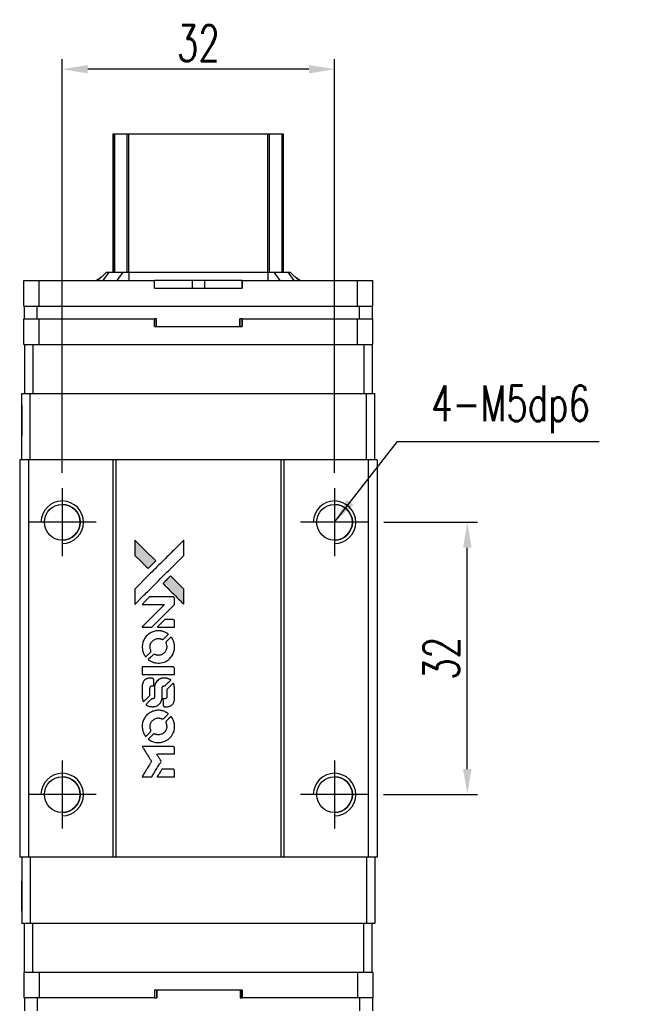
# Model space of a CAD drawing. Header units: millimetres. Extents: x 719 to 986, y 92 to 331.
# Tile 2 of 3: x 738 to 810, y 215 to 331. Entities that reach past the tile are written whole.
import ezdxf

# ---------------------------------------------------------------- set-up
doc = ezdxf.new("R2010")
doc.units = ezdxf.units.MM
doc.header["$LTSCALE"] = 0.15
doc.layers.get('0').update_dxf_attribs({"linetype": 'CONTINUOUS'})
doc.layers.get('Defpoints').update_dxf_attribs({"linetype": 'CONTINUOUS'})
doc.layers.add('DIM', color=4, linetype='CONTINUOUS')
doc.styles.add('DIM-7', font='SIMPLEX.shx', dxfattribs={"width": 0.7, "bigfont": 'chineset.shx'})
doc.dimstyles.new('CNS', dxfattribs={"dimtxt": 3.5, "dimasz": 2.5, "dimexe": 1, "dimexo": 1.5, "dimgap": 0.09, "dimtad": 0, "dimdsep": 46, "dimtxsty": 'DIM-7', "dimcen": 0.09, "dimclrd": 1, "dimclre": 1, "dimclrt": 4, "dimadec": 0, "dimazin": 0, "dimtfac": 1, "dimtix": 1, "dimtmove": 2, "dimatfit": 3, "dimfxl": 1, "dimtvp": 0.971429, "dimtolj": 1, "dimarcsym": 0})

# ---------------------------------------------------------------- blocks, each defined once
blk = doc.blocks.new('A$C205f83d0')
at = {"linetype": 'Continuous'}
h = blk.add_hatch(color=256, dxfattribs=at)
h.dxf.hatch_style = 1
h.paths.add_polyline_path([(0, 27.81), (0, 26.91), (0, 26.01), (0.78, 25.24, 0.000288), (1.08, 24.94, 0.000479), (1.33, 24.69, 0.000013), (1.56, 24.47, 0.197177), (1.56, 24.46, 0.197497), (1.57, 24.47, 0.00004), (1.7, 24.6, 0.000834), (1.84, 24.74, 0.000506), (2.01, 24.91), (2.46, 25.35), (1.23, 26.58)])
h.paths.add_polyline_path([(4.21, 23.6), (3.76, 23.16, 0.000476), (3.59, 22.98, 0.000789), (3.45, 22.84, 0.000035), (3.32, 22.71, 0.19758), (3.31, 22.71, 0.198396), (3.32, 22.7, 0.000019), (3.49, 22.52, 0.000582), (3.69, 22.33, 0.000351), (3.92, 22.1, 0.000108), (4.91, 21.11, 0.000692), (5.41, 20.61, 0.000077), (5.76, 20.27, 0.197527), (5.77, 20.27, 0.410181), (5.78, 20.27, 0.000493), (5.78, 20.46, 0.002424), (5.78, 20.71, 0.000529), (5.78, 21.15), (5.78, 22.03), (4.99, 22.82)])
for points in [[(0.78, 25.24, 0.000288), (1.08, 24.94, 0.000479), (1.33, 24.69, 0.000013), (1.56, 24.47, 0.197177), (1.56, 24.46, 0.197497), (1.57, 24.47, 0.00004), (1.7, 24.6, 0.000836), (1.84, 24.74, 0.000505), (2.01, 24.91), (2.46, 25.35), (1.23, 26.58), (0, 27.81), (0, 26.91), (0, 26.01)], [(1.08, 21.32, -0.000056), (1.62, 21.86, -0.000021), (2.38, 22.61, -0.000021), (3.2, 23.44, -0.000025), (3.97, 24.21), (5.78, 26.01), (5.78, 26.91), (5.78, 27.8), (4.56, 26.59, 0.000274), (3.98, 26.01, 0.000123), (3.21, 25.25, 0.000121), (2.4, 24.44, 0.000165), (1.67, 23.72), (0, 22.04), (0, 21.14), (0, 20.24)], [(3.92, 22.1, 0.000108), (4.91, 21.11, 0.000692), (5.41, 20.61, 0.000077), (5.76, 20.27, 0.197527), (5.77, 20.27, 0.410182), (5.78, 20.27, 0.000493), (5.78, 20.46, 0.002424), (5.78, 20.71, 0.000529), (5.78, 21.15), (5.78, 22.03), (4.99, 22.82), (4.21, 23.6), (3.76, 23.16, 0.000476), (3.59, 22.98, 0.000789), (3.45, 22.84, 0.000035), (3.32, 22.71, 0.19758), (3.31, 22.71, 0.198396), (3.32, 22.7, 0.000019), (3.49, 22.52, 0.000582), (3.69, 22.33, 0.000351)], [(1.43, 17.59), (2.01, 17.59), (3.34, 18.92), (4.67, 20.25), (4.66, 20.62, 0.0008), (4.66, 20.86, 0.010795), (4.66, 20.95, 0.030495), (4.66, 21, 0.080372), (4.64, 21.03, 0.03816), (4.62, 21.06, 0.041799), (4.6, 21.09, 0.042486), (4.57, 21.11, 0.042078), (4.54, 21.13, 0.099276), (4.49, 21.14, 0.003302), (4.31, 21.14, 0.002586), (3.99, 21.14, 0.000204), (3.12, 21.14), (1.75, 21.14), (1.3, 20.7), (0.86, 20.25), (2.19, 20.25), (3.51, 20.24), (2.2, 18.94, 0.000253), (1.7, 18.44, 0.000412), (1.27, 18.01, 0.000041), (0.89, 17.63, 0.041338), (0.87, 17.61), (0.86, 17.59)], [(3.66, 17.59), (4.67, 17.59), (4.67, 17.96), (4.66, 18.34), (4.64, 18.38, 0.03146), (4.62, 18.4, 0.026444), (4.6, 18.42, 0.026444), (4.59, 18.44, 0.031457), (4.57, 18.45), (4.52, 18.48), (4.03, 18.48), (3.53, 18.48), (3.09, 18.04, 0.000745), (2.93, 17.87, 0.001228), (2.79, 17.73, 0.000087), (2.66, 17.6, 0.195134), (2.66, 17.6, 0.412117), (2.66, 17.59, 0.000048), (2.96, 17.59, 0.00109), (3.28, 17.59, 0.000653)], [(0.89, 15.04, 0.023681), (0.91, 14.89, 0.022402), (0.95, 14.73, 0.021929), (1, 14.57, 0.020503), (1.07, 14.42, 0.013745), (1.12, 14.33, 0.009767), (1.17, 14.23, 0.009658), (1.23, 14.15, 0.027804), (1.27, 14.09), (1.29, 14.07), (1.57, 14.35, 0.002053), (1.7, 14.48, 0.006738), (1.79, 14.57, 0.007826), (1.85, 14.63, 0.063909), (1.87, 14.67, 0.061532), (1.89, 14.72, 0.068674), (1.89, 14.77, 0.052072), (1.88, 14.83, 0.019648), (1.86, 14.91, -0.018366), (1.82, 15.01, -0.0288), (1.81, 15.1, -0.029061), (1.8, 15.19, -0.019155), (1.8, 15.29, -0.053809), (1.83, 15.51, -0.058833), (1.91, 15.72, -0.058566), (2.03, 15.9, -0.052525), (2.2, 16.05, -0.044733), (2.34, 16.14, -0.040573), (2.5, 16.2, -0.041123), (2.67, 16.24, -0.04951), (2.83, 16.24, -0.017369), (2.9, 16.23, -0.024255), (2.97, 16.22, -0.023787), (3.03, 16.2, -0.015798), (3.11, 16.18, 0.010631), (3.15, 16.16, 0.033653), (3.19, 16.15, 0.037806), (3.22, 16.14, 0.016307), (3.26, 16.14, 0.068179), (3.34, 16.15, 0.095747), (3.4, 16.19, 0.033418), (3.49, 16.26, 0.002133), (3.72, 16.5, 0.001452), (3.85, 16.64, 0.012393), (3.91, 16.7, 0.020479), (3.94, 16.74, 0.344362), (3.94, 16.75, 0.074287), (3.91, 16.78, 0.005454), (3.81, 16.85, 0.008391), (3.7, 16.91, 0.017097), (3.61, 16.96, 0.027375), (3.43, 17.04, 0.02835), (3.25, 17.09, 0.027723), (3.05, 17.13, 0.023913), (2.85, 17.14, 0.027047), (2.6, 17.14, 0.031685), (2.37, 17.1, 0.032425), (2.14, 17.04, 0.031013), (1.93, 16.95, 0.037914), (1.67, 16.8, 0.040153), (1.45, 16.61, 0.039834), (1.26, 16.39, 0.036173), (1.09, 16.14, 0.040752), (0.98, 15.89, 0.035885), (0.91, 15.61, 0.035491), (0.88, 15.33, 0.037615)], [(1.66, 13.71, 0.018008), (1.74, 13.66, 0.009842), (1.84, 13.6, 0.009807), (1.95, 13.54, 0.015716), (2.05, 13.5, 0.048467), (2.39, 13.39, 0.045841), (2.74, 13.35, 0.046006), (3.1, 13.38, 0.049638), (3.44, 13.47, 0.064819), (3.89, 13.7, 0.06695), (4.25, 14.04, 0.066691), (4.51, 14.46, 0.063505), (4.66, 14.94, 0.03135), (4.67, 15.07, 0.010439), (4.67, 15.25, 0.010391), (4.67, 15.43, 0.032408), (4.66, 15.55, 0.015696), (4.63, 15.69, 0.018095), (4.59, 15.83, 0.018551), (4.54, 15.96, 0.018352), (4.49, 16.08, 0.015568), (4.44, 16.16, 0.009832), (4.39, 16.26, 0.009795), (4.33, 16.34, 0.023727), (4.29, 16.41), (4.27, 16.43), (3.99, 16.16, 0.001528), (3.83, 16, 0.010022), (3.76, 15.93, 0.019586), (3.71, 15.87, 0.061865), (3.69, 15.84, 0.055054), (3.67, 15.78, 0.061607), (3.67, 15.72, 0.048725), (3.68, 15.65, 0.020221), (3.7, 15.56, -0.017722), (3.73, 15.46, -0.02685), (3.75, 15.38, -0.02759), (3.76, 15.29, -0.020233), (3.75, 15.2, -0.04793), (3.73, 15.01, -0.048386), (3.67, 14.84, -0.047866), (3.57, 14.68, -0.044964), (3.45, 14.54, -0.04333), (3.3, 14.42, -0.050921), (3.14, 14.33, -0.051473), (2.97, 14.28, -0.0459), (2.78, 14.26, -0.019014), (2.7, 14.27, -0.024114), (2.61, 14.28, -0.025081), (2.53, 14.3, -0.023892), (2.46, 14.32, 0.008624), (2.4, 14.34, 0.026486), (2.35, 14.36, 0.035074), (2.32, 14.36, 0.02756), (2.28, 14.36, 0.087163), (2.22, 14.35, 0.073291), (2.16, 14.32, 0.028074), (2.07, 14.24, 0.002594), (1.87, 14.04), (1.59, 13.76)], [(2.77, 12.02), (4.66, 12.02), (4.66, 12.4), (4.66, 12.77), (4.64, 12.81, 0.071429), (4.61, 12.85, 0.054799), (4.58, 12.88, 0.053585), (4.53, 12.9, 0.060698), (4.49, 12.92, 0.033975), (4.41, 12.92, 0.000112), (3.44, 12.92, 0.000726), (2.5, 12.92, 0.001084), (1.68, 12.92), (0.88, 12.91), (0.88, 12.46), (0.88, 12.02)], [(0.88, 9.25, 0.018538), (0.89, 9.19, 0.010695), (0.9, 9.12, 0.01068), (0.92, 9.06, 0.017678), (0.93, 9, 0.013849), (0.96, 8.94, 0.011814), (0.99, 8.87, 0.004513), (1.01, 8.81, 0.290035), (1.02, 8.8, 0.196418), (1.03, 8.8, 0.000124), (1.14, 8.91, 0.001477), (1.26, 9.04, 0.000898), (1.41, 9.18), (1.79, 9.56), (1.79, 10.03, -0.001471), (1.79, 10.39, -0.028714), (1.8, 10.5, -0.097073), (1.82, 10.56, -0.084199), (1.86, 10.61, -0.042698), (1.9, 10.64, -0.053912), (1.93, 10.66, -0.051004), (1.97, 10.66, -0.032967), (2.02, 10.67, 0.00807), (2.04, 10.67, 0.003023), (2.08, 10.67, 0.002994), (2.11, 10.67, 0.003629), (2.15, 10.67), (2.23, 10.68), (2.23, 11.04, 0.001618), (2.23, 11.21, 0.005206), (2.23, 11.33, 0.00535), (2.22, 11.41, 0.060675), (2.22, 11.44, 0.048484), (2.21, 11.46, 0.02389), (2.2, 11.48, 0.022812), (2.18, 11.5, 0.02462), (2.17, 11.52, 0.061781), (2.12, 11.55, 0.080179), (2.07, 11.57, 0.048561), (2, 11.58, 0.010021), (1.87, 11.59, 0.016602), (1.71, 11.58, 0.031409), (1.57, 11.56, 0.036474), (1.45, 11.53, 0.03439), (1.34, 11.48, 0.065928), (1.16, 11.36, 0.069066), (1.02, 11.19, 0.065697), (0.93, 10.99, 0.051559), (0.88, 10.75, 0.020904), (0.88, 10.62, 0.000451), (0.88, 10, 0.000419), (0.88, 9.37, 0.022759)], [(1.37, 8.42, 0.023289), (1.46, 8.36, 0.026845), (1.55, 8.32, 0.026047), (1.65, 8.28, 0.019751), (1.76, 8.25, 0.013249), (1.83, 8.23, 0.025169), (1.88, 8.23, 0.016532), (1.94, 8.23, 0.002937), (2.06, 8.22, 0.003317), (2.17, 8.22, 0.011808), (2.23, 8.23, 0.01777), (2.29, 8.23, 0.021476), (2.33, 8.24, 0.04325), (2.53, 8.3, 0.045753), (2.72, 8.4, 0.04649), (2.88, 8.52, 0.047672), (3.01, 8.68, 0.025315), (3.05, 8.74, 0.015208), (3.1, 8.82, 0.01512), (3.14, 8.91, 0.022488), (3.16, 8.99, 0.027857), (3.2, 9.11, 0.034138), (3.21, 9.22, 0.014286), (3.22, 9.39, 0.00124), (3.22, 9.84, -0.00103), (3.22, 10.11, -0.002552), (3.22, 10.31, -0.001594), (3.22, 10.46, -0.047676), (3.23, 10.5, -0.085307), (3.25, 10.57, -0.097789), (3.3, 10.62, -0.085947), (3.37, 10.65, -0.051339), (3.45, 10.66, 0.014634), (3.48, 10.67, 0.015028), (3.51, 10.67, 0.014927), (3.54, 10.68, 0.059415), (3.55, 10.68, 0.070595), (3.59, 10.71, 0.00028), (3.9, 11.02, 0.000111), (4.23, 11.34, 0.200239), (4.23, 11.36, 0.268906), (4.23, 11.37, 0.001866), (4.15, 11.41, 0.007532), (4.08, 11.45, 0.017818), (4.02, 11.48, 0.013256), (3.95, 11.5, 0.011636), (3.89, 11.53, 0.011528), (3.82, 11.55, 0.012303), (3.75, 11.57, 0.0423), (3.64, 11.58, 0.013657), (3.48, 11.58, 0.013857), (3.32, 11.58, 0.037428), (3.2, 11.56, 0.014927), (3.13, 11.54, 0.0122), (3.05, 11.52, 0.012518), (2.97, 11.49, 0.023062), (2.91, 11.47, 0.065961), (2.7, 11.32, 0.06055), (2.52, 11.12, 0.059676), (2.4, 10.88, 0.060497), (2.33, 10.62, 0.025683), (2.33, 10.57, 0.001528), (2.33, 10.4, 0.002124), (2.33, 10.19, 0.001173), (2.33, 9.93, -0.000809), (2.32, 9.47, -0.017164), (2.32, 9.34, -0.063931), (2.3, 9.27, -0.108429), (2.27, 9.22, -0.052941), (2.24, 9.19, -0.063675), (2.2, 9.17, -0.050562), (2.15, 9.15, -0.020337), (2.09, 9.15, 0.009897), (2.05, 9.14, 0.016482), (2.01, 9.14, 0.019019), (1.98, 9.13, 0.06043), (1.97, 9.13, 0.076267), (1.93, 9.1, 0.00054), (1.63, 8.8, 0.000307), (1.33, 8.5, 0.142594), (1.32, 8.47, 0.232419), (1.32, 8.47, 0.022995), (1.33, 8.45, 0.024627), (1.35, 8.44, 0.015407)], [(3.33, 8.37, 0.065483), (3.35, 8.33, 0.053271), (3.39, 8.29, 0.052018), (3.43, 8.25, 0.0556), (3.48, 8.23, 0.036839), (3.51, 8.22, 0.026922), (3.54, 8.22, 0.016905), (3.59, 8.22, 0.004317), (3.67, 8.22, 0.016369), (3.83, 8.22, 0.029936), (3.96, 8.24, 0.03418), (4.08, 8.27, 0.031327), (4.2, 8.32, 0.046935), (4.34, 8.4, 0.054053), (4.45, 8.51, 0.053701), (4.54, 8.64, 0.045364), (4.61, 8.79, 0.032479), (4.64, 8.93, 0.03386), (4.66, 9.06, 0.013578), (4.67, 9.28, 0.001155), (4.66, 9.83, 0.000413), (4.66, 10.31, 0.005008), (4.66, 10.49, 0.013199), (4.65, 10.59, 0.033956), (4.64, 10.67, 0.013909), (4.62, 10.75, 0.010864), (4.6, 10.83, 0.010938), (4.57, 10.9, 0.028702), (4.55, 10.95), (4.53, 10.99), (4.14, 10.61), (3.76, 10.23), (3.76, 9.78, -0.001504), (3.76, 9.59, -0.00328), (3.75, 9.45, -0.001901), (3.75, 9.33, -0.061333), (3.75, 9.3, -0.063621), (3.73, 9.27, -0.048633), (3.7, 9.23, -0.046769), (3.67, 9.2, -0.047961), (3.63, 9.17, -0.02678), (3.6, 9.16, -0.050957), (3.57, 9.15, -0.029398), (3.53, 9.14, -0.00401), (3.45, 9.14), (3.31, 9.14), (3.32, 8.78, 0.001061), (3.32, 8.56, 0.009147), (3.32, 8.47, 0.020721), (3.32, 8.41, 0.051619)], [(0.89, 5.71, 0.024131), (0.91, 5.54, 0.022344), (0.95, 5.38, 0.021883), (1.01, 5.22, 0.020884), (1.08, 5.06, 0.010669), (1.13, 4.97, 0.010389), (1.18, 4.88, 0.010913), (1.23, 4.8, 0.022227), (1.27, 4.74), (1.29, 4.72), (1.57, 5, 0.002452), (1.68, 5.11, 0.003628), (1.78, 5.21, 0.001662), (1.86, 5.3, 0.070159), (1.87, 5.32, 0.047671), (1.88, 5.34, 0.018624), (1.88, 5.36, 0.017921), (1.89, 5.39, 0.018804), (1.89, 5.41, 0.018255), (1.89, 5.45, 0.041312), (1.89, 5.48, 0.037164), (1.88, 5.5, 0.012342), (1.87, 5.54, -0.015101), (1.83, 5.64, -0.035998), (1.81, 5.71, -0.033244), (1.8, 5.79, -0.011249), (1.8, 5.91, -0.004059), (1.8, 6, -0.019693), (1.8, 6.06, -0.027943), (1.81, 6.1, -0.014411), (1.82, 6.15, -0.033089), (1.87, 6.28, -0.033887), (1.93, 6.4, -0.034021), (2, 6.51, -0.033942), (2.09, 6.61, -0.02816), (2.2, 6.7, -0.035032), (2.3, 6.77, -0.035269), (2.42, 6.83, -0.029196), (2.54, 6.87, -0.037862), (2.69, 6.89, -0.043657), (2.83, 6.9, -0.043064), (2.98, 6.87, -0.035184), (3.12, 6.83, 0.033699), (3.19, 6.8, 0.052815), (3.25, 6.8, 0.059167), (3.31, 6.8, 0.058972), (3.37, 6.82, 0.059208), (3.41, 6.84, 0.021125), (3.46, 6.89, 0.008691), (3.55, 6.98, 0.000851), (3.76, 7.19, 0.001873), (3.87, 7.3, 0.013884), (3.92, 7.36, 0.022355), (3.94, 7.39, 0.341453), (3.94, 7.4, 0.073011), (3.91, 7.43, 0.004587), (3.81, 7.49, 0.00748), (3.71, 7.56, 0.016837), (3.63, 7.6, 0.028606), (3.43, 7.69, 0.031352), (3.23, 7.75, 0.031004), (3.02, 7.79, 0.0268), (2.8, 7.8, 0.026698), (2.56, 7.79, 0.03002), (2.34, 7.75, 0.030357), (2.12, 7.68, 0.028554), (1.91, 7.59, 0.062944), (1.52, 7.33, 0.062206), (1.21, 6.98, 0.062448), (0.99, 6.57, 0.064355), (0.88, 6.12, 0.017377), (0.88, 6.03, 0.008369), (0.88, 5.91, 0.008367), (0.88, 5.79, 0.01757)], [(1.66, 4.37, 0.064158), (2.09, 4.13, 0.06356), (2.58, 4.02, 0.064004), (3.08, 4.03, 0.066747), (3.55, 4.16, 0.04321), (3.84, 4.32, 0.044737), (4.1, 4.53, 0.044901), (4.32, 4.78, 0.044184), (4.49, 5.07, 0.026293), (4.58, 5.28, 0.033344), (4.64, 5.49, 0.033227), (4.67, 5.71, 0.025815), (4.67, 5.94, 0.023119), (4.66, 6.17, 0.031044), (4.62, 6.37, 0.031337), (4.56, 6.57, 0.024258), (4.47, 6.77, 0.015622), (4.43, 6.84, 0.008495), (4.38, 6.93, 0.008415), (4.33, 7.01, 0.020814), (4.28, 7.07), (4.26, 7.09), (3.99, 6.82, 0.002843), (3.78, 6.61, 0.033917), (3.71, 6.53, 0.087906), (3.68, 6.47, 0.073302), (3.67, 6.39, 0.022047), (3.67, 6.36, 0.026465), (3.67, 6.32, 0.022233), (3.68, 6.29, 0.009985), (3.7, 6.24, -0.039011), (3.74, 6.06, -0.044398), (3.76, 5.89, -0.045096), (3.74, 5.72, -0.04265), (3.69, 5.55, -0.071154), (3.56, 5.31, -0.068827), (3.37, 5.12, -0.068713), (3.13, 4.99, -0.070507), (2.87, 4.92, -0.028605), (2.75, 4.92, -0.031418), (2.65, 4.93, -0.031044), (2.54, 4.95, -0.02668), (2.43, 4.99, 0.038913), (2.36, 5.01, 0.043732), (2.3, 5.02, 0.047754), (2.24, 5.01, 0.075756), (2.19, 5, 0.07294), (2.16, 4.98, 0.003456), (2.09, 4.91, 0.005023), (1.99, 4.82, 0.002422), (1.87, 4.7, 0.000819), (1.76, 4.6, 0.001349), (1.67, 4.5, 0.0001), (1.59, 4.42, 0.205335), (1.59, 4.42, 0.219821), (1.59, 4.42, 0.002494), (1.61, 4.4, 0.007089), (1.63, 4.39, 0.004494)], [(1.44, 0), (2.01, 0), (2.11, 0.16, -0.000297), (2.17, 0.25, -0.000037), (2.3, 0.46, -0.000043), (2.45, 0.71, -0.000036), (2.61, 0.98, 0.000044), (2.77, 1.24, 0.000063), (2.91, 1.47, 0.000035), (3.03, 1.66, 0.0009), (3.06, 1.72), (3.11, 1.79), (3.05, 1.89, 0.001175), (3.01, 1.95, 0.000208), (2.94, 2.06, 0.000225), (2.87, 2.19, 0.000203), (2.78, 2.32, -0.000711), (2.71, 2.44, -0.001119), (2.64, 2.55, -0.000263), (2.58, 2.64, -0.04589), (2.58, 2.65, -0.519312), (2.58, 2.66, -0.001914), (2.74, 2.67, -0.003124), (2.99, 2.67, -0.000285), (3.62, 2.67), (4.67, 2.67), (4.67, 3.03, 0.001727), (4.67, 3.3, 0.025279), (4.66, 3.39, 0.073886), (4.65, 3.44, 0.07426), (4.62, 3.49, 0.03264), (4.61, 3.5, 0.01784), (4.59, 3.52, 0.017712), (4.57, 3.53, 0.026854), (4.56, 3.54), (4.52, 3.56), (2.69, 3.56), (0.86, 3.56), (0.88, 3.54, -0.004595), (0.89, 3.53, -0.00016), (0.92, 3.47, -0.000298), (0.96, 3.41, -0.000208), (1.01, 3.33, 0.000986), (1.14, 3.11, 0.00025), (1.36, 2.76, 0.000268), (1.6, 2.38, 0.000436), (1.8, 2.07, -0.002932), (1.87, 1.96, -0.004718), (1.92, 1.87, -0.001113), (1.97, 1.79, -0.227179), (1.97, 1.78, -0.045982), (1.96, 1.77, -0.000145), (1.9, 1.67, -0.000825), (1.82, 1.54, -0.000517), (1.74, 1.4, 0.000056), (1.44, 0.92, 0.000289), (1.27, 0.65, 0.000481), (1.15, 0.45, 0.000418), (1.02, 0.25), (0.87, 0)], [(3.66, 0), (4.67, 0), (4.67, 0.37, 0.000842), (4.67, 0.6, 0.010591), (4.66, 0.69, 0.028995), (4.66, 0.74, 0.069543), (4.65, 0.77, 0.051063), (4.63, 0.81, 0.039932), (4.6, 0.84, 0.039414), (4.57, 0.86, 0.045845), (4.54, 0.88, 0.094811), (4.5, 0.89, 0.007124), (4.4, 0.89, 0.004713), (4.23, 0.9, 0.000534), (3.85, 0.9), (3.2, 0.9), (3.14, 0.8, 0.000828), (2.97, 0.53, 0.000879), (2.81, 0.27, 0.000048), (2.65, 0.01, 0.137596), (2.65, 0, 0.413028), (2.65, 0, 0.000016), (2.95, 0, 0.000623), (3.27, 0, 0.000374)]]:
    blk.add_lwpolyline(points, format="xyb", close=True)
blk = doc.blocks.new('*D77')
at = {"color": 7, "lineweight": -2}
for p, q in [((781.27, 271.62), (792.28, 271.62)), ((791.08, 242.62), (791.08, 268.62)), ((781.22, 239.62), (792.28, 239.62))]:
    blk.add_line(p, q, dxfattribs=at)
at = {"color": 7}
for points in [[(790.58, 268.62), (791.58, 268.62), (791.08, 271.62)], [(790.58, 242.62), (791.58, 242.62), (791.08, 239.62)]]:
    blk.add_solid(points, dxfattribs=at)
at = {"layer": 'Defpoints', "color": 0}
for p in [(779.47, 271.62), (791.08, 271.62), (779.42, 239.62)]:
    blk.add_point(p, dxfattribs=at)
at = {"color": 7, "insert": (788.02, 255.62), "char_height": 4.2, "attachment_point": 5, "rotation": 90, "style": 'DIM-7'}
blk.add_mtext('\\A1;32', dxfattribs=at)
blk = doc.blocks.new('*D78')
at = {"color": 7, "lineweight": -2}
for p, q in [((743.47, 277.42), (743.47, 326.06)), ((775.47, 277.42), (775.47, 326.06)), ((772.47, 324.86), (746.47, 324.86))]:
    blk.add_line(p, q, dxfattribs=at)
at = {"color": 7}
for points in [[(746.47, 325.36), (746.47, 324.36), (743.47, 324.86)], [(772.47, 325.36), (772.47, 324.36), (775.47, 324.86)]]:
    blk.add_solid(points, dxfattribs=at)
at = {"layer": 'Defpoints', "color": 0}
for p in [(743.47, 324.86), (743.47, 275.62), (775.47, 275.62)]:
    blk.add_point(p, dxfattribs=at)
at = {"color": 7, "insert": (759.47, 327.92), "char_height": 4.2, "attachment_point": 5, "style": 'DIM-7'}
blk.add_mtext('\\A1;32', dxfattribs=at)

msp = doc.modelspace()

# ---------------------------------------------------------------- linework, layer by layer
at = {"color": 7, "linetype": 'Continuous', "lineweight": 25}
for p, q in [((749.472, 301.019), (749.472, 317.269)), ((749.472, 301.019), (749.472, 317.269)), ((749.472, 301.019), (749.472, 317.269)), ((749.472, 317.269), (749.472, 301.019)), ((749.638, 301.019), (749.638, 317.269)), ((751.118, 301.019), (751.118, 317.269)), ((751.316, 317.269), (767.628, 317.269)), ((751.316, 301.019), (751.316, 317.269)), ((767.628, 301.019), (767.628, 317.269)), ((767.826, 301.019), (767.826, 317.269)), ((769.306, 301.019), (769.306, 317.269)), ((769.472, 301.019), (769.472, 317.269)), ((748.672, 301.019), (747.672, 300.019)), ((748.672, 301.019), (747.672, 300.019)), ((748.957, 301.019), (748.241, 300.019)), ((748.672, 301.019), (748.957, 301.019)), ((748.672, 301.019), (748.672, 301.019)), ((748.957, 301.019), (750.601, 301.019)), ((750.601, 301.019), (749.885, 300.019)), ((750.601, 301.019), (751.316, 301.019)), ((751.316, 301.019), (751.316, 300.019)), ((751.316, 301.019), (767.628, 301.019)), ((767.628, 301.019), (767.628, 300.019)), ((767.628, 301.019), (768.343, 301.019)), ((768.343, 301.019), (769.058, 300.019)), ((768.343, 301.019), (769.987, 301.019)), ((769.987, 301.019), (770.702, 300.019)), ((769.987, 301.019), (770.272, 301.019)), ((770.272, 301.019), (771.272, 300.019)), ((738.972, 297.019), (738.972, 300.019)), ((738.972, 300.019), (740.772, 300.019)), ((738.972, 299.119), (738.972, 300.019)), ((738.972, 297.019), (738.972, 300.019)), ((738.972, 299.119), (738.972, 300.019)), ((738.972, 300.019), (738.972, 300.019)), ((738.972, 300.019), (738.972, 300.019)), ((738.972, 300.019), (738.972, 300.019)), ((740.772, 297.019), (740.772, 300.019)), ((740.772, 300.019), (754.329, 300.019)), ((747.476, 300.019), (748.144, 300.491)), ((754.329, 299.119), (754.329, 300.019)), ((758.749, 300.019), (754.329, 300.019)), ((758.749, 300.019), (758.749, 299.119)), ((760.195, 300.019), (758.749, 300.019)), ((760.195, 300.019), (760.195, 299.119)), ((764.615, 300.019), (760.195, 300.019)), ((764.615, 299.119), (764.615, 300.019)), ((764.615, 300.019), (778.172, 300.019)), ((764.615, 300.019), (764.615, 299.119)), ((764.615, 300.019), (764.615, 300.019)), ((764.615, 299.119), (764.615, 300.019)), ((764.615, 300.019), (764.615, 299.119)), ((770.8, 300.491), (771.467, 300.019)), ((778.172, 297.019), (778.172, 300.019)), ((778.172, 300.019), (779.972, 300.019)), ((779.972, 297.019), (779.972, 300.019)), ((738.972, 299.119), (738.972, 299.119)), ((754.329, 299.119), (764.615, 299.119)), ((764.615, 299.119), (764.615, 299.119)), ((738.972, 297.019), (740.772, 297.019)), ((738.972, 297.019), (738.972, 297.019)), ((739.022, 295.519), (739.022, 297.019)), ((739.022, 295.519), (739.022, 297.019)), ((740.522, 295.519), (740.522, 297.019)), ((740.772, 297.019), (778.172, 297.019)), ((778.172, 297.019), (779.972, 297.019)), ((778.422, 295.519), (778.422, 297.019)), ((779.922, 295.519), (779.922, 297.019)), ((738.972, 292.519), (738.972, 295.519)), ((738.972, 295.519), (740.772, 295.519)), ((738.972, 294.619), (738.972, 295.519)), ((738.972, 292.519), (738.972, 295.519)), ((738.972, 294.619), (738.972, 295.519)), ((738.972, 295.519), (738.972, 295.519)), ((738.972, 295.519), (738.972, 295.519)), ((738.972, 295.519), (738.972, 295.519)), ((740.772, 292.519), (740.772, 295.519)), ((740.772, 295.519), (754.329, 295.519)), ((754.329, 294.619), (754.329, 295.519)), ((754.549, 295.519), (754.329, 295.519)), ((754.51, 294.619), (754.51, 295.519)), ((754.549, 294.619), (754.549, 295.519)), ((754.549, 294.619), (754.549, 295.519)), ((754.549, 295.519), (754.549, 295.519)), ((764.615, 295.519), (764.335, 295.519)), ((764.335, 294.619), (764.335, 295.519)), ((764.399, 294.619), (764.399, 295.519)), ((764.615, 294.619), (764.615, 295.519)), ((764.615, 295.519), (778.172, 295.519)), ((764.615, 295.519), (764.615, 294.619)), ((764.615, 295.519), (764.615, 295.519)), ((764.615, 294.619), (764.615, 295.519)), ((764.615, 295.519), (764.615, 294.619)), ((778.172, 292.519), (778.172, 295.519)), ((778.172, 295.519), (779.972, 295.519)), ((779.972, 292.519), (779.972, 295.519)), ((738.972, 294.619), (738.972, 294.619)), ((754.329, 294.619), (764.615, 294.619)), ((764.615, 294.619), (764.615, 294.619)), ((738.972, 292.519), (739.022, 292.519)), ((738.972, 292.519), (738.972, 292.519)), ((739.022, 292.519), (739.022, 286.769)), ((739.022, 292.519), (740.022, 292.519)), ((739.022, 292.519), (739.022, 286.769)), ((740.022, 292.519), (740.022, 286.769)), ((740.022, 292.519), (740.514, 292.519)), ((740.514, 292.519), (740.772, 292.519)), ((740.772, 292.519), (778.172, 292.519)), ((778.172, 292.519), (778.43, 292.519)), ((778.43, 292.519), (778.916, 292.519)), ((778.916, 292.519), (778.916, 286.769)), ((778.916, 292.519), (779.916, 292.519)), ((779.916, 292.519), (779.972, 292.519)), ((779.916, 292.519), (779.916, 286.769)), ((738.722, 278.969), (738.722, 286.769)), ((738.722, 286.769), (739.722, 286.769)), ((738.722, 278.969), (738.722, 286.769)), ((738.722, 286.769), (738.722, 286.769)), ((739.722, 278.969), (739.722, 286.769)), ((739.722, 286.769), (779.222, 286.769)), ((779.222, 278.969), (779.222, 286.769)), ((779.222, 286.769), (780.222, 286.769)), ((780.222, 278.969), (780.222, 286.769)), ((738.472, 278.969), (738.472, 232.269)), ((739.522, 278.969), (738.472, 278.969)), ((738.472, 278.969), (738.472, 232.269)), ((738.472, 278.969), (738.472, 278.969)), ((739.522, 278.969), (739.522, 232.269)), ((749.422, 278.969), (739.522, 278.969)), ((749.422, 278.969), (749.422, 232.269)), ((749.772, 278.969), (749.422, 278.969)), ((749.772, 278.969), (749.772, 232.269)), ((769.172, 278.969), (749.772, 278.969)), ((769.172, 278.969), (769.172, 232.269)), ((769.522, 278.969), (769.172, 278.969)), ((769.522, 278.969), (769.522, 232.269)), ((779.422, 278.969), (769.522, 278.969)), ((779.422, 278.969), (779.422, 232.269)), ((780.472, 278.969), (779.422, 278.969)), ((780.472, 278.969), (780.472, 232.269)), ((739.522, 232.269), (738.472, 232.269)), ((738.472, 232.269), (738.472, 232.269)), ((738.722, 232.269), (738.722, 224.469)), ((738.722, 232.269), (738.722, 224.469)), ((749.422, 232.269), (739.522, 232.269)), ((739.722, 232.269), (739.722, 224.469)), ((749.772, 232.269), (749.422, 232.269)), ((769.172, 232.269), (749.772, 232.269)), ((769.522, 232.269), (769.172, 232.269)), ((779.422, 232.269), (769.522, 232.269)), ((779.222, 232.269), (779.222, 224.469)), ((780.472, 232.269), (779.422, 232.269)), ((780.222, 232.269), (780.222, 224.469)), ((739.722, 224.469), (738.722, 224.469)), ((738.722, 224.469), (738.722, 224.469)), ((739.022, 218.719), (739.022, 224.469)), ((739.022, 218.719), (739.022, 224.469)), ((779.222, 224.469), (739.722, 224.469)), ((740.022, 218.719), (740.022, 224.469)), ((778.916, 218.719), (778.916, 224.469)), ((780.222, 224.469), (779.222, 224.469)), ((779.916, 218.719), (779.916, 224.469)), ((738.972, 218.719), (738.972, 215.719)), ((739.022, 218.719), (738.972, 218.719)), ((738.972, 218.719), (738.972, 215.719)), ((738.972, 218.719), (738.972, 218.719)), ((740.022, 218.719), (739.022, 218.719)), ((740.514, 218.719), (740.022, 218.719)), ((740.772, 218.719), (740.514, 218.719)), ((740.772, 218.719), (740.772, 215.719)), ((778.172, 218.719), (740.772, 218.719)), ((778.172, 218.719), (778.172, 215.719)), ((778.43, 218.719), (778.172, 218.719)), ((778.916, 218.719), (778.43, 218.719)), ((779.916, 218.719), (778.916, 218.719)), ((779.972, 218.719), (779.916, 218.719)), ((779.972, 218.719), (779.972, 215.719)), ((738.972, 216.619), (738.972, 215.719)), ((738.972, 216.619), (738.972, 215.719)), ((738.972, 216.619), (738.972, 216.619)), ((754.329, 216.619), (754.329, 215.719)), ((764.615, 216.619), (754.329, 216.619)), ((754.545, 216.619), (754.545, 215.719)), ((754.609, 216.619), (754.609, 215.719)), ((754.609, 216.619), (754.609, 215.719)), ((764.395, 216.619), (764.395, 215.719)), ((764.434, 216.619), (764.434, 215.719)), ((764.615, 216.619), (764.615, 215.719)), ((764.615, 216.619), (764.615, 215.719)), ((764.615, 216.619), (764.615, 216.619)), ((764.615, 215.719), (764.615, 216.619)), ((764.615, 215.719), (764.615, 216.619)), ((740.772, 215.719), (738.972, 215.719)), ((738.972, 215.719), (738.972, 215.719)), ((738.972, 215.719), (738.972, 215.719)), ((738.972, 215.719), (738.972, 215.719)), ((739.022, 215.719), (739.022, 214.219)), ((739.022, 215.719), (739.022, 214.219)), ((740.522, 215.719), (740.522, 214.219)), ((754.329, 215.719), (740.772, 215.719)), ((754.329, 215.719), (754.609, 215.719)), ((754.609, 215.719), (754.609, 215.719)), ((764.395, 215.719), (764.615, 215.719)), ((778.172, 215.719), (764.615, 215.719)), ((764.615, 215.719), (764.615, 215.719)), ((779.972, 215.719), (778.172, 215.719)), ((778.422, 215.719), (778.422, 214.219)), ((779.922, 215.719), (779.922, 214.219))]:
    msp.add_line(p, q, dxfattribs=at)
for p, q in [((743.472, 275.619), (743.472, 267.619)), ((775.472, 275.619), (775.472, 267.619)), ((747.472, 271.619), (739.472, 271.619)), ((779.472, 271.619), (771.472, 271.619)), ((743.472, 243.619), (743.472, 235.619)), ((775.472, 243.619), (775.472, 235.619)), ((747.472, 239.619), (739.472, 239.619)), ((779.472, 239.619), (771.472, 239.619))]:
    msp.add_line(p, q)
at = {"color": 7, "linetype": 'Continuous', "lineweight": 25, "flags": 128}
for points in [[(738.722, 281.794), (738.722, 281.859), (738.722, 282.052), (738.722, 282.357), (738.722, 282.752), (738.722, 283.208), (738.722, 283.69), (738.722, 284.163), (738.722, 284.592), (738.722, 284.946), (738.722, 285.197), (738.722, 285.327), (738.722, 285.327), (738.722, 285.197), (738.722, 284.946), (738.722, 284.592), (738.722, 284.163), (738.722, 283.69), (738.722, 283.208), (738.722, 282.752), (738.722, 282.357), (738.722, 282.052), (738.722, 281.859), (738.722, 281.794)], [(738.722, 229.444), (738.722, 229.378), (738.722, 229.185), (738.722, 228.88), (738.722, 228.485), (738.722, 228.03), (738.722, 227.548), (738.722, 227.074), (738.722, 226.645), (738.722, 226.292), (738.722, 226.041), (738.722, 225.91), (738.722, 225.91), (738.722, 226.041), (738.722, 226.292), (738.722, 226.645), (738.722, 227.074), (738.722, 227.548), (738.722, 228.03), (738.722, 228.485), (738.722, 228.88), (738.722, 229.185), (738.722, 229.378), (738.722, 229.444)]]:
    msp.add_lwpolyline(points, dxfattribs=at)
at = {"color": 7, "linetype": 'Continuous', "lineweight": 25}
for centre in [(743.472, 271.619), (775.472, 271.619), (743.472, 239.619), (775.472, 239.619)]:
    msp.add_circle(centre, 2.1, dxfattribs=at)
for centre in [(743.472, 271.619), (775.472, 271.619), (743.472, 239.619), (775.472, 239.619)]:
    msp.add_arc(centre, 2.5, 270, 179.28179)
for centre, start, end in [((743.472, 271.619), 0, 90), ((775.472, 271.619), 0, 90), ((743.472, 271.619), 270, 0), ((775.472, 271.619), 270, 0), ((743.472, 239.619), 0, 90), ((775.472, 239.619), 0, 90), ((743.472, 239.619), 270, 0), ((775.472, 239.619), 270, 0)]:
    msp.add_arc(centre, 2.1, start, end, dxfattribs=at)
for points, knots in [([(749.472, 317.269), (749.472, 317.269), (749.488, 317.269), (749.55, 317.269), (749.596, 317.269), (749.638, 317.269)], [0, 0, 0, 0, 0.5, 0.5, 1, 1, 1, 1]), ([(749.638, 317.269), (749.812, 317.269), (749.99, 317.269), (750.328, 317.269), (750.488, 317.269), (750.76, 317.269), (750.873, 317.269), (751.039, 317.269), (751.092, 317.269), (751.118, 317.269)], [0, 0, 0, 0, 0.25, 0.25, 0.5, 0.5, 0.75, 0.75, 1, 1, 1, 1]), ([(751.118, 317.269), (751.124, 317.269), (751.148, 317.269), (751.223, 317.269), (751.272, 317.269), (751.316, 317.269)], [0, 0, 0, 0, 0.5, 0.5, 1, 1, 1, 1]), ([(767.628, 317.269), (767.671, 317.269), (767.721, 317.269), (767.796, 317.269), (767.819, 317.269), (767.826, 317.269)], [0, 0, 0, 0, 0.5, 0.5, 1, 1, 1, 1]), ([(767.826, 317.269), (767.851, 317.269), (767.904, 317.269), (768.07, 317.269), (768.183, 317.269), (768.456, 317.269), (768.615, 317.269), (768.953, 317.269), (769.132, 317.269), (769.306, 317.269)], [0, 0, 0, 0, 0.25, 0.25, 0.5, 0.5, 0.75, 0.75, 1, 1, 1, 1]), ([(769.306, 317.269), (769.348, 317.269), (769.393, 317.269), (769.456, 317.269), (769.472, 317.269), (769.472, 317.269)], [0, 0, 0, 0, 0.5, 0.5, 1, 1, 1, 1])]:
    msp.add_open_spline(points, degree=3, knots=knots, dxfattribs=at)

# ---------------------------------------------------------------- block references
at = {"color": 1}
msp.add_blockref('A$C205f83d0', (751.996, 241.719), dxfattribs=at)

# ---------------------------------------------------------------- texts
at = {"layer": 'DIM', "color": 0, "insert": (786.844, 282.082), "char_height": 4.2, "attachment_point": 7, "style": 'DIM-7'}
msp.add_mtext('4-M5dp6', dxfattribs=at)

# ---------------------------------------------------------------- dimensions: what is measured, and where the dimension line sits
at = {"color": 0}
dim = msp.add_linear_dim(base=(743.472, 324.864), p1=(775.472, 275.619), p2=(743.472, 275.619), dimstyle='CNS', override={"dimscale": 1.2, "dimgap": 0.8, "dimtad": 1, "dimclrd": 7, "dimclre": 7, "dimclrt": 7, "dimadec": 2, "dimazin": 2, "dimtm": 1e-09, "dimtfac": 0.6, "dimtmove": 1, "dimarcsym": 1}, dxfattribs=at)
dim.commit()
dim.dimension.update_dxf_attribs({"geometry": '*D78', "text_midpoint": (759.472, 327.924)})
dim = msp.add_linear_dim(base=(791.084, 271.619), p1=(779.422, 239.619), p2=(779.472, 271.619), angle=90, dimstyle='CNS', override={"dimscale": 1.2, "dimgap": 0.8, "dimtad": 1, "dimclrd": 7, "dimclre": 7, "dimclrt": 7, "dimadec": 2, "dimazin": 2, "dimtm": 1e-09, "dimtfac": 0.6, "dimtmove": 1, "dimarcsym": 1}, dxfattribs=at)
dim.commit()
dim.dimension.update_dxf_attribs({"geometry": '*D77', "text_midpoint": (788.024, 255.619)})

# ---------------------------------------------------------------- leaders
at = {"layer": 'DIM', "color": 0, "annotation_type": 0, "has_hookline": 1, "hookline_direction": 0, "text_width": 19.74}
msp.add_leader([(775.472, 271.619), (782.884, 281.122), (785.884, 281.122)], dimstyle='CNS', override={"dimscale": 1.2, "dimgap": 0.8, "dimtad": 1, "dimclrd": 7, "dimclre": 4, "dimtmove": 1}, dxfattribs=at)

doc.saveas('drawing.dxf')
